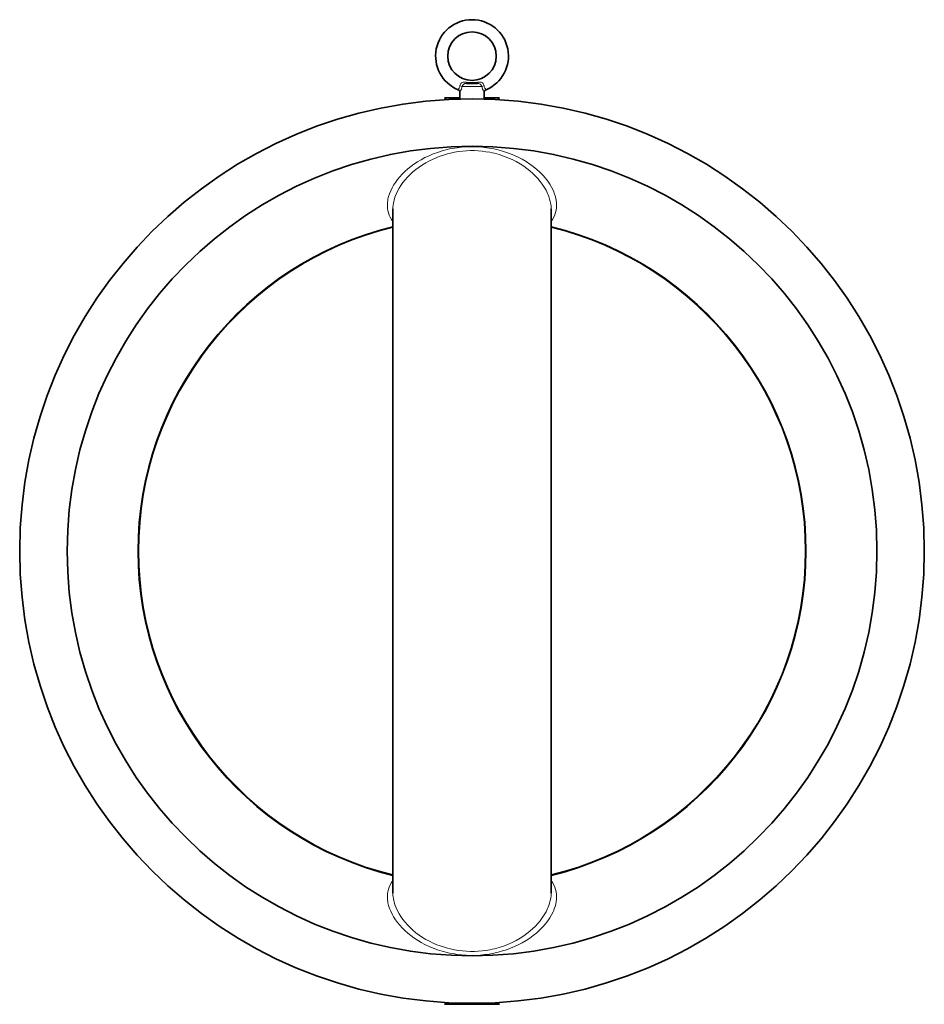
# Model space of a CAD drawing. Extents: x 197 to 929, y 369 to 1039.
# Tile 4 of 7: x 481 to 630, y 877 to 1039. Entities that reach past the tile are written whole.
import ezdxf

# ---------------------------------------------------------------- set-up
doc = ezdxf.new("R2010")
doc.units = 0

msp = doc.modelspace()

# ---------------------------------------------------------------- linework, layer by layer
at = {"color": 7, "lineweight": 35, "ltscale": 0.180002}
msp.add_line((554.67, 1028.62), (556.47, 1028.62), dxfattribs=at)
at = {"color": 7, "lineweight": 35, "ltscale": 0.106598}
for p, q in [((553.57, 1026.06), (553.57, 1027.12)), ((557.57, 1026.06), (557.57, 1027.12))]:
    msp.add_line(p, q, dxfattribs=at)
at = {"color": 7, "lineweight": 13, "ltscale": 0.326337}
msp.add_line((553.93, 1028.12), (557.2, 1028.12), dxfattribs=at)
at = {"color": 7, "lineweight": 35, "ltscale": 0.253098}
msp.add_line((553.57, 1026.26), (551.03, 1026.26), dxfattribs=at)
at = {"color": 7, "lineweight": 35, "ltscale": 0.042071}
for p, q in [((551.33, 1025.96), (551.03, 1026.26)), ((559.8, 1025.96), (560.1, 1026.26))]:
    msp.add_line(p, q, dxfattribs=at)
at = {"color": 7, "lineweight": 35, "ltscale": 0.042072}
for p, q in [((551.33, 1025.96), (551.03, 1026.26)), ((559.8, 1025.96), (560.1, 1026.26))]:
    msp.add_line(p, q, dxfattribs=at)
at = {"color": 7, "lineweight": 35, "ltscale": 0.017226}
msp.add_line((557.74, 1026.26), (557.57, 1026.26), dxfattribs=at)
at = {"color": 7, "lineweight": 35, "ltscale": 0.235872}
for p, q in [((560.1, 1026.26), (557.74, 1026.26)), ((560.1, 876.91), (557.74, 876.91))]:
    msp.add_line(p, q, dxfattribs=at)
at = {"color": 7, "lineweight": 35}
for p, q in [((542.53, 895.23), (542.53, 1007.94)), ((568.6, 895.23), (568.6, 1007.94)), ((557.74, 876.91), (551.03, 876.91))]:
    msp.add_line(p, q, dxfattribs=at)
at = {"color": 7, "lineweight": 13, "ltscale": 0.002573}
msp.add_line((543.88, 878.01), (543.91, 878), dxfattribs=at)
at = {"color": 7, "lineweight": 35, "ltscale": 0.001447}
msp.add_line((543.89, 878), (543.91, 878), dxfattribs=at)
at = {"color": 7, "lineweight": 35, "ltscale": 0.000546}
msp.add_line((543.91, 878), (543.9, 878), dxfattribs=at)
at = {"color": 7, "lineweight": 13, "ltscale": 0.002909}
msp.add_line((567.22, 878), (567.25, 878.01), dxfattribs=at)
at = {"color": 7, "lineweight": 35, "ltscale": 0.042076}
msp.add_line((551.33, 877.2), (551.03, 876.91), dxfattribs=at)
at = {"color": 7, "lineweight": 35, "ltscale": 0.042077}
msp.add_line((559.8, 877.2), (560.1, 876.91), dxfattribs=at)
at = {"color": 7, "lineweight": 13}
for points in [[(554.6, 1028.83), (554.35, 1028.84), (554.22, 1028.83), (554.09, 1028.81), (553.97, 1028.77), (553.85, 1028.71), (553.75, 1028.62), (553.66, 1028.51), (553.61, 1028.38), (553.58, 1028.25)], [(554.67, 1028.62), (554.49, 1028.61), (554.4, 1028.6), (554.32, 1028.57), (554.2, 1028.51), (554.09, 1028.41), (554, 1028.27), (553.93, 1028.12)], [(557.2, 1028.12), (557.13, 1028.27), (557.04, 1028.41), (556.93, 1028.51), (556.8, 1028.57), (556.7, 1028.6), (556.62, 1028.62), (556.47, 1028.62)], [(557.55, 1028.25), (557.52, 1028.38), (557.47, 1028.51), (557.38, 1028.62), (557.28, 1028.71), (557.16, 1028.77), (557.05, 1028.81), (556.94, 1028.83), (556.81, 1028.84), (556.71, 1028.84), (556.53, 1028.83)], [(553.26, 1027.58), (553.35, 1027.7), (553.43, 1027.83), (553.47, 1027.9), (553.53, 1028.03), (553.56, 1028.13), (553.58, 1028.25)], [(553.57, 1027.12), (553.62, 1027.23), (553.75, 1027.5), (553.82, 1027.67), (553.9, 1027.95), (553.93, 1028.12)], [(557.57, 1027.12), (557.51, 1027.23), (557.38, 1027.5), (557.31, 1027.67), (557.23, 1027.95), (557.2, 1028.12)], [(557.87, 1027.58), (557.78, 1027.71), (557.7, 1027.83), (557.66, 1027.9), (557.6, 1028.03), (557.57, 1028.13), (557.55, 1028.25)], [(568.6, 1005.87), (568.84, 1006.22), (569.04, 1006.58), (569.21, 1006.96), (569.34, 1007.34), (569.43, 1007.74), (569.48, 1008.14), (569.5, 1008.55), (569.49, 1008.94), (569.44, 1009.34), (569.36, 1009.73), (569.26, 1010.13), (569.12, 1010.54), (569.03, 1010.79), (568.92, 1011.04), (568.67, 1011.53), (568.38, 1012.03), (568.04, 1012.52), (567.85, 1012.77), (567.65, 1013.02), (567.22, 1013.52), (566.74, 1014), (566.22, 1014.47), (565.66, 1014.92), (565.09, 1015.34), (564.48, 1015.74), (563.84, 1016.12), (563.16, 1016.47), (562.55, 1016.76), (561.91, 1017.02), (561.25, 1017.26), (560.57, 1017.48), (559.88, 1017.67), (559.15, 1017.84), (558.4, 1017.98), (557.65, 1018.08), (556.89, 1018.15), (556.13, 1018.19), (555.37, 1018.2), (554.62, 1018.18), (553.86, 1018.12), (553.12, 1018.03), (552.7, 1017.97), (552.29, 1017.9), (551.87, 1017.82), (551.47, 1017.72), (550.67, 1017.51), (549.9, 1017.27), (549.18, 1017.01), (548.49, 1016.71), (547.82, 1016.4), (547.18, 1016.06), (546.58, 1015.7), (546.01, 1015.32), (545.48, 1014.93), (544.97, 1014.53), (544.5, 1014.11), (544.06, 1013.67), (543.66, 1013.23), (543.29, 1012.78), (542.95, 1012.32), (542.65, 1011.86), (542.39, 1011.4), (542.17, 1010.93), (541.98, 1010.46), (541.83, 1009.99), (541.72, 1009.53), (541.68, 1009.3), (541.65, 1009.06), (541.63, 1008.72), (541.63, 1008.38), (541.66, 1008.04), (541.71, 1007.71), (541.8, 1007.32), (541.93, 1006.94), (542.09, 1006.57), (542.29, 1006.22), (542.53, 1005.87)], [(568.6, 1007.94), (568.58, 1008.34), (568.54, 1008.75), (568.46, 1009.16), (568.35, 1009.58), (568.22, 1009.99), (568.12, 1010.25), (568.01, 1010.5), (567.89, 1010.76), (567.76, 1011.02), (567.47, 1011.53), (567.13, 1012.04), (566.79, 1012.49), (566.42, 1012.94), (566.01, 1013.37), (565.58, 1013.8), (565.11, 1014.21), (564.61, 1014.61), (564.08, 1014.99), (563.48, 1015.37), (562.84, 1015.74), (562.18, 1016.08), (561.48, 1016.39), (560.77, 1016.66), (560.04, 1016.9), (559.66, 1017.01), (559.28, 1017.11), (558.89, 1017.2), (558.5, 1017.28), (557.87, 1017.38), (557.24, 1017.46), (556.6, 1017.52), (555.95, 1017.55), (555.31, 1017.55), (554.64, 1017.53), (553.98, 1017.47), (553.32, 1017.39), (552.68, 1017.28), (552.04, 1017.15), (551.52, 1017.02), (551.01, 1016.87), (550.5, 1016.71), (550.14, 1016.58), (549.77, 1016.44), (549.15, 1016.17), (548.55, 1015.88), (547.97, 1015.56), (547.42, 1015.23), (546.86, 1014.85), (546.33, 1014.46), (545.84, 1014.05), (545.37, 1013.63), (544.94, 1013.19), (544.54, 1012.74), (544.18, 1012.29), (543.85, 1011.82), (543.56, 1011.35), (543.29, 1010.87), (543.06, 1010.38), (542.88, 1009.88), (542.73, 1009.39), (542.67, 1009.15), (542.62, 1008.9), (542.57, 1008.58), (542.54, 1008.26), (542.53, 1007.94)], [(568.6, 897.3), (568.84, 896.95), (569.04, 896.59), (569.21, 896.21), (569.34, 895.83), (569.43, 895.43), (569.48, 895.03), (569.5, 894.62), (569.49, 894.23), (569.44, 893.83), (569.36, 893.43), (569.26, 893.03), (569.12, 892.63), (569.03, 892.38), (568.92, 892.13), (568.67, 891.63), (568.38, 891.14), (568.04, 890.65), (567.85, 890.4), (567.65, 890.15), (567.22, 889.65), (566.74, 889.17), (566.22, 888.7), (565.66, 888.24), (565.09, 887.83), (564.48, 887.43), (563.84, 887.05), (563.16, 886.7), (562.55, 886.41), (561.91, 886.15), (561.25, 885.9), (560.57, 885.69), (559.88, 885.5), (559.15, 885.33), (558.4, 885.19), (557.65, 885.09), (556.89, 885.01), (556.13, 884.97), (555.37, 884.97), (554.62, 884.99), (553.86, 885.05), (553.12, 885.13), (552.7, 885.2), (552.29, 885.27), (551.87, 885.35), (551.47, 885.44), (550.67, 885.65), (549.9, 885.9), (549.18, 886.16), (548.49, 886.45), (547.82, 886.77), (547.18, 887.11), (546.58, 887.47), (546.01, 887.85), (545.48, 888.24), (544.97, 888.64), (544.5, 889.06), (544.06, 889.49), (543.66, 889.94), (543.29, 890.39), (542.95, 890.84), (542.65, 891.31), (542.39, 891.77), (542.17, 892.24), (541.98, 892.71), (541.83, 893.17), (541.72, 893.64), (541.68, 893.87), (541.65, 894.1), (541.63, 894.45), (541.63, 894.79), (541.66, 895.13), (541.71, 895.46), (541.8, 895.85), (541.93, 896.23), (542.09, 896.6), (542.29, 896.95), (542.53, 897.3)], [(568.6, 895.23), (568.58, 894.83), (568.54, 894.42), (568.46, 894.01), (568.35, 893.59), (568.22, 893.18), (568.12, 892.92), (568.01, 892.67), (567.89, 892.41), (567.76, 892.15), (567.47, 891.64), (567.13, 891.13), (566.79, 890.68), (566.42, 890.23), (566.01, 889.8), (565.58, 889.37), (565.11, 888.96), (564.61, 888.56), (564.08, 888.18), (563.48, 887.79), (562.84, 887.43), (562.18, 887.09), (561.48, 886.78), (560.77, 886.51), (560.04, 886.27), (559.66, 886.16), (559.28, 886.06), (558.89, 885.97), (558.5, 885.89), (557.87, 885.79), (557.24, 885.7), (556.6, 885.65), (555.95, 885.62), (555.31, 885.62), (554.64, 885.64), (553.98, 885.7), (553.32, 885.78), (552.68, 885.88), (552.04, 886.02), (551.52, 886.15), (551.01, 886.3), (550.5, 886.46), (550.14, 886.59), (549.77, 886.73), (549.15, 887), (548.55, 887.29), (547.97, 887.61), (547.42, 887.94), (546.86, 888.31), (546.33, 888.71), (545.84, 889.12), (545.37, 889.54), (544.94, 889.98), (544.54, 890.42), (544.18, 890.88), (543.85, 891.35), (543.56, 891.82), (543.29, 892.3), (543.06, 892.79), (542.88, 893.28), (542.73, 893.78), (542.67, 894.02), (542.62, 894.27), (542.57, 894.59), (542.54, 894.91), (542.53, 895.23)]]:
    msp.add_lwpolyline(points, dxfattribs=at)
at = {"color": 7, "lineweight": 35}
for centre, radius in [((555.57, 1033.12), 4), ((555.57, 951.58), 74.5), ((555.57, 951.58), 66.69)]:
    msp.add_circle(centre, radius, dxfattribs=at)
for centre, radius, start, end in [((555.57, 1033.12), 6, 292.6194, 247.3826), ((553.07, 1027.12), 0.5, 360, 67.3809), ((558.07, 1027.12), 0.5, 112.6191, 180), ((555.57, 951.58), 55, 103.7072, 256.2928), ((555.57, 951.58), 55, 283.7072, 76.2928)]:
    msp.add_arc(centre, radius, start, end, dxfattribs=at)
at = {"color": 7, "lineweight": 13}
for centre, radius, start, end in [((555.57, 1040.3), 11.51, 265.1844, 274.8157), ((555.57, 951.58), 54.88, 103.7391, 256.2609), ((555.57, 951.58), 54.88, 283.739, 76.261)]:
    msp.add_arc(centre, radius, start, end, dxfattribs=at)
for centre, major_axis, ratio, start_param, end_param in [((554.67, 1029.12), (0, -0.5), 0.162434, 5.337731, 6.28318), ((556.47, 1029.12), (0, -0.5), 0.162434, 0, 0.945454), ((553.53, 1028.12), (0.491, -0.096), 0.262003, 0.642513, 1.519457), ((557.6, 1028.12), (0.491, 0.096), 0.262003, 1.622136, 2.49908)]:
    msp.add_ellipse(centre, major_axis=major_axis, ratio=ratio, start_param=start_param, end_param=end_param, dxfattribs=at)

doc.saveas('drawing.dxf')
